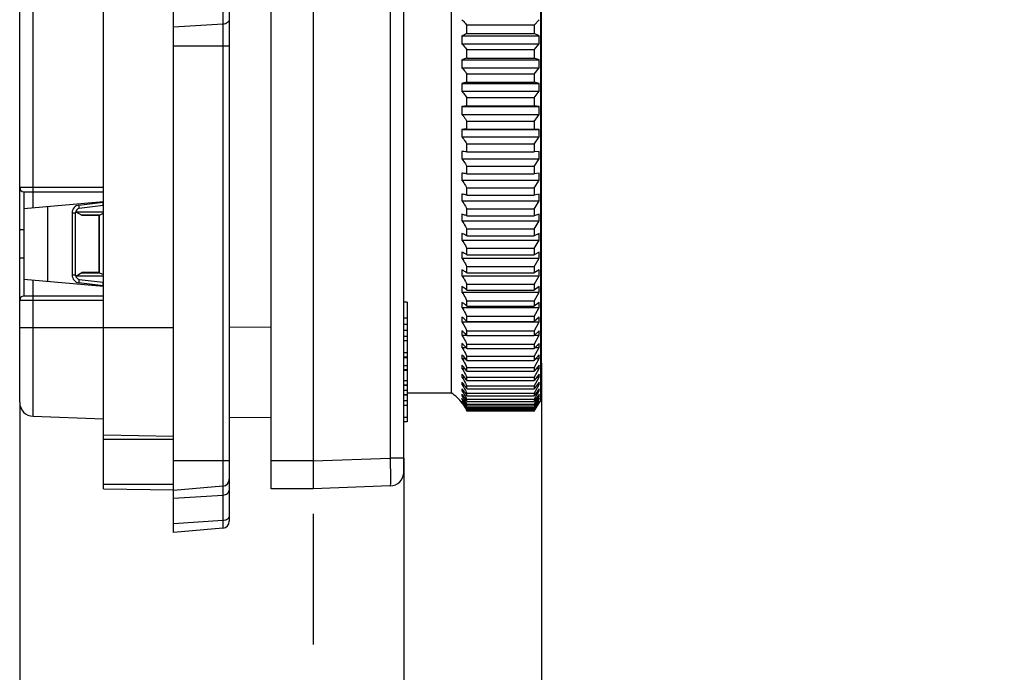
# Model space of a CAD drawing. Header units: millimetres. Extents: x 0 to 210, y 0 to 297.
# Tile 16 of 23: x 98 to 116, y 153 to 164. Entities that reach past the tile are written whole.
import ezdxf

# ---------------------------------------------------------------- set-up
doc = ezdxf.new("R2010")
doc.units = ezdxf.units.MM
doc.header["$LTSCALE"] = 19.36
doc.linetypes.add('CENTER', pattern=[0.6, 0.375, -0.075, 0.075, -0.075])
doc.layers.get('0').update_dxf_attribs({"linetype": 'CONTINUOUS'})
doc.layers.add('Z_DIM_2D', color=7, linetype='CONTINUOUS')
doc.layers.add('Z_START_DATUMS', color=7, linetype='CONTINUOUS')
doc.styles.add('TEXTSTYLE_3', font='helveticaneueltw1g-ltcn.otf')
doc.dimstyles.new('DIMSTYLE_2', dxfattribs={"dimtxt": 2.1, "dimasz": 3.5, "dimexe": 1.5, "dimexo": 0, "dimgap": 0.525, "dimtad": 1, "dimdec": 1, "dimlfac": 4, "dimdsep": 46, "dimtxsty": 'TEXTSTYLE_3', "dimcen": 0.09, "dimclrt": 5, "dimadec": 0, "dimazin": 0, "dimtp": 0.3, "dimtm": 0.3, "dimtfac": 1, "dimtdec": 1, "dimtofl": 0, "dimtmove": 0, "dimatfit": 3, "dimfxl": 0, "dimtolj": 1, "dimarcsym": 0})
doc.dimstyles.new('DIMSTYLE_4', dxfattribs={"dimtxt": 2.1, "dimasz": 3.5, "dimexe": 1.5, "dimexo": 0, "dimgap": 0.525, "dimtad": 1, "dimdec": 1, "dimlfac": 4, "dimdsep": 46, "dimtxsty": 'TEXTSTYLE_3', "dimcen": 0.09, "dimclrt": 5, "dimadec": 0, "dimazin": 0, "dimtp": 0.2, "dimtm": 0.2, "dimtfac": 1, "dimtdec": 1, "dimtofl": 0, "dimtmove": 0, "dimatfit": 3, "dimfxl": 0, "dimtolj": 1, "dimarcsym": 0})

# ---------------------------------------------------------------- blocks, each defined once
blk = doc.blocks.new('*D6')
at = {"layer": 'Z_DIM_2D', "color": 2, "linetype": 'Continuous'}
for p, q in [((107.354, 158.303), (107.354, 147.623)), ((104.891, 156.61), (104.891, 147.623)), ((104.891, 149.123), (99.891, 149.123)), ((99.891, 149.123), (106.123, 149.123)), ((118.389, 149.123), (106.123, 149.123)), ((107.354, 149.123), (118.389, 149.123))]:
    blk.add_line(p, q, dxfattribs=at)
at = {"layer": 'Z_DIM_2D', "color": 5, "linetype": 'Continuous', "style": 'TEXTSTYLE_3'}
for s, p in [('9.9', (108.947, 149.648)), ('-14.9', (112.473, 149.648))]:
    blk.add_text(s, height=2.1, dxfattribs=at).set_placement(p)
blk = doc.blocks.new('_NONE')
blk = doc.blocks.new('*D7')
at = {"layer": 'Z_DIM_2D', "color": 2, "linetype": 'Continuous'}
for p, q in [((107.354, 158.303), (107.354, 141.222)), ((98.025, 157.606), (98.025, 141.222)), ((98.025, 142.722), (102.69, 142.722)), ((107.354, 142.722), (102.69, 142.722)), ((102.69, 142.722), (119.957, 142.722))]:
    blk.add_line(p, q, dxfattribs=at)
at = {"layer": 'Z_DIM_2D', "color": 5, "linetype": 'Continuous', "style": 'TEXTSTYLE_3'}
for s, p in [('37.3', (109.104, 143.247)), ('-42.3', (114.04, 143.247))]:
    blk.add_text(s, height=2.1, dxfattribs=at).set_placement(p)

msp = doc.modelspace()

# ---------------------------------------------------------------- linework, layer by layer
at = {"color": 7, "linetype": 'Continuous'}
for p, q in [((100.7727, 155.2795), (100.7727, 176.8445)), ((101.7727, 176.6425), (101.7727, 155.4815)), ((99.5227, 156.062), (99.5227, 176.062)), ((102.5227, 156.062), (102.5227, 176.062)), ((103.2727, 176.062), (103.2727, 156.062)), ((103.2752, 176.062), (103.2752, 156.062)), ((104.8911, 156.3598), (104.8912, 175.7643)), ((98.0252, 157.6058), (98.0252, 174.5182)), ((107.3366, 174.4871), (107.3366, 157.637)), ((105.7389, 174.3505), (105.7389, 157.7735)), ((107.3539, 158.3031), (107.3539, 173.821)), ((107.2216, 164.345), (107.3117, 164.4456)), ((107.2216, 164.345), (106.0188, 164.345)), ((106.0188, 164.1979), (106.0188, 164.345)), ((107.2216, 164.345), (107.2216, 164.1979)), ((105.9314, 164.1587), (105.9312, 164.1101)), ((105.9312, 164.1101), (105.9312, 164.0615)), ((105.9314, 164.1587), (107.3117, 164.1587)), ((106.0188, 164.1979), (107.2216, 164.1979)), ((107.3117, 164.1587), (107.2216, 164.1979)), ((107.3119, 164.0858), (107.3117, 164.1587)), ((107.3117, 164.0129), (107.3119, 164.0858)), ((105.9312, 164.0615), (105.9314, 164.0129)), ((105.9314, 164.0129), (107.3117, 164.0129)), ((107.2216, 163.9056), (106.0188, 163.9056)), ((106.0188, 163.7604), (106.0188, 163.9056)), ((107.2216, 163.9056), (107.3117, 164.0129)), ((107.2216, 163.9056), (107.2216, 163.7604)), ((105.9314, 163.7296), (105.9312, 163.6817)), ((105.9314, 163.7296), (107.3117, 163.7296)), ((106.0188, 163.7604), (107.2216, 163.7604)), ((107.3117, 163.7296), (107.2216, 163.7604)), ((107.3119, 163.6577), (107.3117, 163.7296)), ((105.9312, 163.6817), (105.9312, 163.6337)), ((105.9312, 163.6337), (105.9314, 163.5858)), ((105.9314, 163.5858), (107.3117, 163.5858)), ((107.2216, 163.4722), (107.3117, 163.5858)), ((107.3117, 163.5858), (107.3119, 163.6577)), ((107.2216, 163.4722), (106.0188, 163.4722)), ((106.0188, 163.3292), (106.0188, 163.4722)), ((107.2216, 163.4722), (107.2216, 163.3292)), ((105.9314, 163.3069), (105.9312, 163.2598)), ((105.9312, 163.2598), (105.9312, 163.2126)), ((105.9312, 163.2126), (105.9314, 163.1655)), ((105.9314, 163.3069), (107.3117, 163.3069)), ((106.0188, 163.3292), (107.2216, 163.3292)), ((107.3117, 163.3069), (107.2216, 163.3292)), ((107.3119, 163.2362), (107.3117, 163.3069)), ((107.3117, 163.1655), (107.3119, 163.2362)), ((105.9314, 163.1655), (107.3117, 163.1655)), ((107.2216, 163.0459), (106.0188, 163.0459)), ((106.0188, 162.9055), (106.0188, 163.0459)), ((107.2216, 163.0459), (107.3117, 163.1655)), ((107.2216, 163.0459), (107.2216, 162.9055)), ((105.9314, 162.8917), (107.3117, 162.8917)), ((106.0188, 162.9055), (107.2216, 162.9055)), ((107.3117, 162.8917), (107.2216, 162.9055)), ((107.3119, 162.8224), (107.3117, 162.8917)), ((105.9314, 162.7532), (107.3117, 162.7532)), ((107.2216, 162.6278), (107.3117, 162.7532)), ((107.3117, 162.7532), (107.3119, 162.8224)), ((105.9642, 162.4869), (105.9314, 162.4853)), ((105.9314, 162.4853), (107.3117, 162.4853)), ((107.2216, 162.6278), (106.0188, 162.6278)), ((106.0188, 162.4905), (106.0188, 162.6278)), ((106.0188, 162.4905), (107.2216, 162.4905)), ((107.2216, 162.6278), (107.2216, 162.4905)), ((107.3117, 162.4853), (107.2216, 162.4905)), ((107.3119, 162.4176), (107.3117, 162.4853)), ((105.9314, 162.3499), (107.3117, 162.3499)), ((107.2216, 162.2191), (107.3117, 162.3499)), ((107.3117, 162.3499), (107.3119, 162.4176)), ((107.2216, 162.2191), (106.0188, 162.2191)), ((106.0188, 162.0852), (106.0188, 162.2191)), ((107.2216, 162.2191), (107.2216, 162.0852)), ((105.9642, 162.0875), (105.9314, 162.0886)), ((106.0188, 162.0852), (107.2216, 162.0852)), ((107.3117, 162.0886), (107.2216, 162.0852)), ((107.3119, 162.0227), (107.3117, 162.0886)), ((107.3117, 161.9568), (107.3119, 162.0227)), ((105.9314, 161.9568), (107.3117, 161.9568)), ((107.2216, 161.821), (106.0188, 161.821)), ((106.0188, 161.6908), (106.0188, 161.821)), ((107.2216, 161.821), (107.3117, 161.9568)), ((107.2216, 161.821), (107.2216, 161.6908)), ((106.0188, 161.6908), (107.2216, 161.6908)), ((107.3117, 161.7028), (107.2216, 161.6908)), ((107.3119, 161.6389), (107.3117, 161.7028)), ((107.3117, 161.5749), (107.3119, 161.6389)), ((105.9314, 161.5749), (107.3117, 161.5749)), ((107.2216, 161.4345), (106.0188, 161.4345)), ((106.0188, 161.3085), (106.0188, 161.4345)), ((107.2216, 161.4345), (107.3117, 161.5749)), ((107.2216, 161.4345), (107.2216, 161.3085)), ((98.1002, 161.3683), (99.5252, 161.3683)), ((98.1002, 161.3683), (98.1002, 159.5058)), ((106.0188, 161.3085), (107.2216, 161.3085)), ((107.3117, 161.329), (107.2216, 161.3085)), ((107.3118, 161.2878), (107.3117, 161.329)), ((107.3118, 161.2466), (107.3118, 161.2878)), ((98.1002, 161.0686), (99.5252, 161.1933)), ((98.5252, 161.1058), (98.5252, 159.7682)), ((99.5152, 161.1222), (99.0911, 161.0701)), ((99.5152, 161.1222), (99.5152, 161.1933)), ((105.9314, 161.2053), (107.3117, 161.2053)), ((107.2216, 161.0607), (107.3117, 161.2053)), ((107.3117, 161.2053), (107.3118, 161.2466)), ((99.0252, 161.012), (99.5252, 161.012)), ((99.0252, 159.8784), (99.0252, 160.9957)), ((99.027, 161.011), (99.1345, 160.9489)), ((99.1342, 160.9489), (99.4439, 160.9489)), ((99.4456, 160.9507), (99.4438, 160.9489)), ((99.4438, 159.925), (99.4438, 160.9491)), ((99.4502, 160.9537), (99.5227, 160.9859)), ((107.2216, 161.0607), (106.0188, 161.0607)), ((106.0188, 160.9391), (106.0188, 161.0607)), ((106.0188, 160.9391), (107.2216, 160.9391)), ((107.2216, 161.0607), (107.2216, 160.9391)), ((107.3117, 160.9681), (107.2216, 160.9391)), ((107.3118, 160.9284), (107.3117, 160.9681)), ((107.3118, 160.8888), (107.3118, 160.9284)), ((105.9314, 160.8491), (107.3117, 160.8491)), ((107.2216, 160.7006), (107.3117, 160.8491)), ((107.3117, 160.8491), (107.3118, 160.8888)), ((107.2216, 160.7006), (106.0188, 160.7006)), ((106.0188, 160.5838), (106.0188, 160.7006)), ((106.0188, 160.5838), (107.2216, 160.5838)), ((107.2216, 160.7006), (107.2216, 160.5838)), ((107.3117, 160.6212), (107.2216, 160.5838)), ((107.3118, 160.5832), (107.3117, 160.6212)), ((107.3118, 160.5452), (107.3118, 160.5832)), ((105.9314, 160.5071), (107.3117, 160.5071)), ((107.2216, 160.3552), (107.3117, 160.5071)), ((107.3117, 160.5071), (107.3118, 160.5452)), ((107.2216, 160.3552), (106.0188, 160.3552)), ((106.0188, 160.2435), (106.0188, 160.3552)), ((106.0188, 160.2435), (107.2216, 160.2435)), ((107.2216, 160.3552), (107.2216, 160.2435)), ((107.3117, 160.2892), (107.2216, 160.2435)), ((107.3118, 160.253), (107.3117, 160.2892)), ((107.3117, 160.1804), (107.3118, 160.2167)), ((107.3118, 160.2167), (107.3118, 160.253)), ((105.9314, 160.1804), (107.3117, 160.1804)), ((107.2216, 160.0254), (106.0188, 160.0254)), ((106.0188, 159.9191), (106.0188, 160.0254)), ((107.2216, 160.0254), (107.3117, 160.1804)), ((107.2216, 160.0254), (107.2216, 159.9191)), ((99.5252, 159.862), (99.0252, 159.862)), ((99.027, 159.863), (99.1345, 159.9251)), ((99.4439, 159.9251), (99.1343, 159.9251)), ((99.4456, 159.9233), (99.4438, 159.9251)), ((99.4502, 159.9203), (99.5227, 159.8881)), ((105.9314, 159.8698), (107.3117, 159.8698)), ((106.0188, 159.9191), (107.2216, 159.9191)), ((107.3117, 159.9731), (107.2216, 159.9191)), ((107.2216, 159.7122), (107.3117, 159.8698)), ((107.3118, 159.9386), (107.3117, 159.9731)), ((107.3117, 159.8698), (107.3118, 159.9042)), ((107.3118, 159.9042), (107.3118, 159.9386)), ((98.1002, 159.8054), (99.5252, 159.6808)), ((99.0911, 159.8039), (99.5152, 159.7519)), ((99.5152, 159.6808), (99.5152, 159.7519)), ((107.2216, 159.7122), (106.0188, 159.7122)), ((106.0188, 159.6116), (106.0188, 159.7122)), ((107.2216, 159.7122), (107.2216, 159.6116)), ((107.3117, 159.6736), (107.2216, 159.6116)), ((107.3118, 159.6411), (107.3117, 159.6736)), ((99.5252, 159.5058), (98.1002, 159.5058)), ((105.9314, 159.5762), (107.3117, 159.5762)), ((106.0188, 159.6116), (107.2216, 159.6116)), ((107.2216, 159.4164), (107.3117, 159.5762)), ((107.3117, 159.5762), (107.3118, 159.6086)), ((107.3118, 159.6086), (107.3118, 159.6411)), ((104.9502, 159.3968), (104.8912, 159.3968)), ((104.9502, 159.3968), (104.9502, 157.2595)), ((107.2216, 159.4164), (106.0188, 159.4164)), ((106.0188, 159.3218), (106.0188, 159.4164)), ((106.0188, 159.3218), (107.2216, 159.3218)), ((107.2216, 159.4164), (107.2216, 159.3218)), ((107.3117, 159.3916), (107.2216, 159.3218)), ((107.3118, 159.3612), (107.3117, 159.3916)), ((107.3117, 159.3003), (107.3118, 159.3307)), ((107.3118, 159.3307), (107.3118, 159.3612)), ((105.9314, 159.3003), (107.3117, 159.3003)), ((107.2216, 159.1388), (107.3117, 159.3003)), ((105.9314, 159.043), (107.3117, 159.043)), ((107.2216, 159.1388), (106.0188, 159.1388)), ((106.0188, 159.0504), (106.0188, 159.1388)), ((106.0188, 159.0504), (107.2216, 159.0504)), ((107.2216, 159.1388), (107.2216, 159.0504)), ((107.3117, 159.1279), (107.2216, 159.0504)), ((107.2216, 158.8802), (107.3117, 159.043)), ((107.3118, 159.0996), (107.3117, 159.1279)), ((107.3117, 159.043), (107.3118, 159.0713)), ((107.3118, 159.0713), (107.3118, 159.0996)), ((105.9314, 158.8049), (106.0134, 158.8049)), ((105.9314, 158.8049), (105.9483, 158.7791)), ((107.2216, 158.8802), (106.0188, 158.8802)), ((106.0188, 158.7983), (106.0188, 158.8802)), ((106.0188, 158.7983), (107.2216, 158.7983)), ((107.3117, 158.8833), (107.2216, 158.7983)), ((107.2216, 158.8802), (107.2216, 158.7983)), ((107.2216, 158.6412), (107.3117, 158.8049)), ((107.2285, 158.8049), (107.3117, 158.8049)), ((107.3118, 158.8571), (107.3117, 158.8833)), ((107.3117, 158.8049), (107.3118, 158.831)), ((107.3118, 158.831), (107.3118, 158.8571)), ((104.8912, 158.7102), (104.9502, 158.7102)), ((107.2216, 158.6412), (106.0188, 158.6412)), ((106.0188, 158.5661), (106.0188, 158.6412)), ((107.3117, 158.6583), (107.2216, 158.5661)), ((107.2216, 158.6412), (107.2216, 158.5661)), ((107.3118, 158.6344), (107.3117, 158.6583)), ((107.3118, 158.6105), (107.3118, 158.6344)), ((104.9502, 158.489), (104.8912, 158.489)), ((105.9314, 158.5867), (106.0029, 158.5867)), ((106.0188, 158.5661), (107.2216, 158.5661)), ((107.2216, 158.4226), (107.3117, 158.5867)), ((107.3117, 158.4536), (107.2216, 158.3544)), ((107.2417, 158.5867), (107.3117, 158.5867)), ((107.3117, 158.5867), (107.3118, 158.6105)), ((107.3118, 158.432), (107.3117, 158.4536)), ((104.9502, 158.413), (104.8912, 158.413)), ((104.9502, 158.3986), (104.8912, 158.3986)), ((105.9314, 158.389), (105.9933, 158.389)), ((107.2216, 158.4226), (106.0188, 158.4226)), ((106.0188, 158.3544), (106.0188, 158.4226)), ((106.0188, 158.3544), (107.2216, 158.3544)), ((107.2216, 158.4226), (107.2216, 158.3544)), ((107.2216, 158.225), (107.3117, 158.389)), ((107.3117, 158.2697), (107.2216, 158.1638)), ((107.253, 158.389), (107.3117, 158.389)), ((107.3117, 158.389), (107.3118, 158.4105)), ((107.3118, 158.4105), (107.3118, 158.432)), ((104.8912, 158.1788), (104.9502, 158.1788)), ((105.9314, 158.2123), (105.9841, 158.2123)), ((107.2216, 158.225), (106.0188, 158.225)), ((106.0188, 158.1638), (106.0188, 158.225)), ((106.0188, 158.1638), (107.2216, 158.1638)), ((107.2216, 158.225), (107.2216, 158.1638)), ((107.2216, 158.0488), (107.3117, 158.2123)), ((107.3117, 158.1072), (107.2216, 157.9949)), ((107.2629, 158.2123), (107.3117, 158.2123)), ((104.9502, 157.9871), (104.8912, 157.9871)), ((104.9502, 157.9112), (104.8912, 157.9112)), ((105.9314, 158.0571), (105.9758, 158.0571)), ((105.9314, 157.9239), (105.9679, 157.9239)), ((107.2216, 158.0488), (106.0188, 158.0488)), ((106.0188, 157.9949), (106.0188, 158.0488)), ((106.0188, 157.9949), (107.2216, 157.9949)), ((107.2216, 157.8946), (107.3117, 158.0571)), ((107.2216, 158.0488), (107.2216, 157.9949)), ((107.3117, 157.9665), (107.2216, 157.8481)), ((107.2216, 157.7627), (107.3117, 157.9239)), ((107.2715, 158.0571), (107.3117, 158.0571)), ((107.2793, 157.9239), (107.3117, 157.9239)), ((104.9502, 157.904), (104.8912, 157.904)), ((104.9502, 157.8166), (104.8912, 157.8166)), ((104.9502, 157.7407), (104.8912, 157.7407)), ((104.9502, 157.7735), (105.7389, 157.7735)), ((105.9314, 157.813), (105.9606, 157.813)), ((105.9642, 157.8725), (105.9794, 157.8456)), ((107.2216, 157.8946), (106.0188, 157.8946)), ((106.0188, 157.8481), (106.0188, 157.8946)), ((106.0188, 157.8481), (107.2216, 157.8481)), ((107.2216, 157.7627), (106.0188, 157.7627)), ((106.0188, 157.7238), (106.0188, 157.7627)), ((107.2216, 157.8946), (107.2216, 157.8481)), ((107.3117, 157.848), (107.2216, 157.7238)), ((107.2216, 157.6537), (107.3117, 157.813)), ((107.2216, 157.7627), (107.2216, 157.7238)), ((107.3117, 157.752), (107.2216, 157.6224)), ((107.2863, 157.813), (107.3117, 157.813)), ((104.8912, 157.5567), (104.9502, 157.5567)), ((105.9313, 157.5982), (105.9314, 157.5976)), ((105.9314, 157.7247), (105.9535, 157.7247)), ((105.9314, 157.7247), (105.9483, 157.7)), ((105.9314, 157.6592), (105.947, 157.6592)), ((105.9314, 157.6592), (105.9483, 157.635)), ((105.9314, 157.6168), (105.9405, 157.6168)), ((105.9314, 157.6168), (105.9483, 157.593)), ((105.9483, 157.5789), (105.9314, 157.6015)), ((105.9314, 157.5976), (105.9343, 157.5976)), ((105.9483, 157.7), (105.9642, 157.6746)), ((105.9483, 157.635), (105.9642, 157.61)), ((105.9483, 157.593), (105.9642, 157.5686)), ((105.9642, 157.5556), (105.9483, 157.5789)), ((105.9642, 157.61), (105.9794, 157.5843)), ((105.9642, 157.5686), (105.9794, 157.5433)), ((106.0068, 157.5948), (106.0188, 157.5676)), ((106.0188, 157.7238), (107.2216, 157.7238)), ((107.2216, 157.6537), (106.0188, 157.6537)), ((106.0188, 157.6224), (106.0188, 157.6537)), ((106.0188, 157.6224), (107.2216, 157.6224)), ((107.2216, 157.5676), (106.0188, 157.5676)), ((106.0188, 157.5441), (106.0188, 157.5676)), ((107.2216, 157.5676), (107.3117, 157.7247)), ((107.3117, 157.6788), (107.2216, 157.5441)), ((107.2216, 157.5049), (107.3117, 157.6592)), ((107.2216, 157.6537), (107.2216, 157.6224)), ((107.3117, 157.6286), (107.2216, 157.4892)), ((107.2216, 157.4656), (107.3117, 157.6168)), ((107.3117, 157.6015), (107.2216, 157.4577)), ((107.2216, 157.4498), (107.3117, 157.5976)), ((107.2216, 157.5676), (107.2216, 157.5441)), ((107.2927, 157.7247), (107.3117, 157.7247)), ((107.2986, 157.6592), (107.3117, 157.6592)), ((107.3041, 157.6168), (107.3117, 157.6168)), ((107.3366, 157.637), (107.314, 157.6001)), ((105.9794, 157.5316), (105.9642, 157.5556)), ((105.9642, 157.5504), (105.9794, 157.5258)), ((105.9794, 157.5433), (105.9936, 157.5176)), ((105.9936, 157.5072), (105.9794, 157.5316)), ((105.9794, 157.5258), (105.9936, 157.5007)), ((105.9936, 157.5176), (106.0068, 157.4918)), ((105.9936, 157.5007), (106.0068, 157.4754)), ((106.0068, 157.5316), (106.0188, 157.5049)), ((106.0068, 157.4918), (106.0188, 157.4656)), ((106.0068, 157.4754), (106.0188, 157.4498)), ((106.0188, 157.5441), (107.2216, 157.5441)), ((107.2216, 157.5049), (106.0188, 157.5049)), ((106.0188, 157.4892), (106.0188, 157.5049)), ((106.0188, 157.4892), (107.2216, 157.4892)), ((107.2216, 157.4656), (106.0188, 157.4656)), ((106.0188, 157.4577), (106.0188, 157.4656)), ((106.0188, 157.4577), (107.2216, 157.4577)), ((107.2216, 157.4498), (106.0188, 157.4498)), ((107.2216, 157.5049), (107.2216, 157.4892)), ((107.2216, 157.4613), (107.2216, 157.4577)), ((98.2665, 157.356), (99.5252, 157.312)), ((102.5227, 157.326), (101.7727, 157.3325)), ((104.9502, 157.3355), (104.8912, 157.3355)), ((104.9502, 157.2595), (104.8912, 157.2595)), ((99.5227, 157.0245), (100.7727, 157.0027)), ((99.5227, 156.062), (100.7729, 156.0402)), ((101.6586, 156.107), (100.7727, 156.0295)), ((103.2727, 156.062), (102.5227, 156.062)), ((104.6499, 156.11), (103.2752, 156.062)), ((101.6586, 155.357), (100.7727, 155.2795))]:
    msp.add_line(p, q, dxfattribs=at)
at = {"color": 9, "linetype": 'Continuous'}
for p, q in [((101.6586, 176.767), (101.6586, 155.357)), ((104.6499, 175.5143), (104.6499, 156.6097)), ((98.2665, 161.4286), (98.2665, 165.5335)), ((101.6586, 164.365), (100.7727, 164.3102)), ((100.7727, 163.9796), (101.7727, 163.9796)), ((99.5252, 161.4433), (98.0252, 161.4433)), ((98.2691, 161.0834), (98.2691, 161.3683)), ((99.0846, 161.1321), (99.5152, 161.185)), ((98.9638, 160.9957), (99.0252, 160.9957)), ((98.9638, 160.9957), (98.9638, 159.8784)), ((99.4456, 160.9507), (99.1314, 160.9507)), ((99.4502, 159.9203), (99.4502, 160.9537)), ((98.0252, 160.6933), (98.1002, 160.6933)), ((98.1002, 160.1808), (98.0252, 160.1808)), ((99.0252, 159.8784), (98.9638, 159.8784)), ((99.1314, 159.9233), (99.4456, 159.9233)), ((98.2691, 159.5058), (98.2691, 159.7907)), ((99.5152, 159.689), (99.0846, 159.7419)), ((98.0252, 159.4308), (99.5252, 159.4308)), ((104.9502, 159.1127), (104.8912, 159.1127)), ((104.9502, 158.9962), (104.8912, 158.9962)), ((100.7727, 158.937), (98.0252, 158.937)), ((101.7729, 158.9575), (102.5227, 158.9509)), ((104.9502, 158.8899), (104.8912, 158.8899)), ((104.9502, 158.7835), (104.8912, 158.7835)), ((104.9502, 158.2577), (104.8912, 158.2577)), ((104.9502, 158.1836), (104.8912, 158.1836)), ((104.9502, 157.7364), (104.8912, 157.7364)), ((104.9502, 157.6301), (104.8912, 157.6301)), ((99.5227, 156.9495), (100.7727, 156.9495)), ((101.7727, 156.562), (100.7727, 156.562)), ((103.2727, 156.562), (102.5227, 156.562)), ((103.2752, 156.5617), (104.6499, 156.6097)), ((104.8912, 156.6097), (104.6499, 156.6097)), ((104.6499, 156.6097), (104.6519, 156.4807)), ((104.6519, 156.4807), (104.6531, 156.3601)), ((100.7727, 156.137), (99.5227, 156.137)), ((100.7727, 155.8926), (101.6586, 155.9474)), ((101.6586, 155.4903), (100.7727, 155.4355))]:
    msp.add_line(p, q, dxfattribs=at)
for points in [[(101.7727, 164.453), (101.7706, 164.4368), (101.7642, 164.421), (101.7539, 164.4064), (101.7399, 164.3933), (101.7227, 164.3823), (101.703, 164.3738), (101.6814, 164.3679), (101.6586, 164.365)], [(98.2691, 161.3683), (98.2686, 161.3697), (98.2681, 161.374), (98.2677, 161.3809), (98.2673, 161.3902), (98.2669, 161.4016), (98.2667, 161.4146), (98.2665, 161.4286)], [(99.0846, 161.1321), (99.06, 161.1268), (99.0374, 161.1174), (99.0165, 161.1038), (98.9983, 161.0867), (98.9836, 161.0666), (98.9727, 161.0442), (98.9661, 161.0207), (98.9638, 160.9957)], [(99.0911, 161.0701), (99.0911, 161.0713), (99.0909, 161.0747), (99.0904, 161.0802), (99.0897, 161.0876), (99.0887, 161.0969), (99.0875, 161.1077), (99.0846, 161.1321)], [(98.9638, 159.8784), (98.9661, 159.8534), (98.9727, 159.8298), (98.9836, 159.8074), (98.9983, 159.7873), (99.0166, 159.7702), (99.0375, 159.7566), (99.06, 159.7472), (99.0846, 159.7419)], [(99.0846, 159.7419), (99.086, 159.7538), (99.0885, 159.7757)], [(99.0885, 159.7757), (99.0895, 159.785), (99.0903, 159.7929), (99.0909, 159.7989), (99.0911, 159.8026), (99.0911, 159.8039)], [(98.2665, 157.356), (98.2665, 159.4454), (98.2667, 159.4595), (98.2669, 159.4724), (98.2673, 159.4838), (98.2677, 159.4931), (98.2681, 159.5001), (98.2686, 159.5043), (98.2691, 159.5058)], [(104.6531, 156.3601), (104.6536, 156.2565), (104.6535, 156.2133), (104.6531, 156.1769), (104.6526, 156.148), (104.6519, 156.127), (104.651, 156.1143), (104.6499, 156.11)], [(101.6586, 155.9474), (101.6814, 155.9503), (101.703, 155.9562), (101.7227, 155.9647), (101.7399, 155.9757), (101.7539, 155.9888), (101.7642, 156.0034), (101.7706, 156.0191), (101.7727, 156.0354)], [(101.7539, 155.5317), (101.7399, 155.5186), (101.7227, 155.5076), (101.703, 155.4991), (101.6814, 155.4932), (101.6586, 155.4903)], [(101.7727, 155.5783), (101.7706, 155.562), (101.7642, 155.5463), (101.7539, 155.5317)]]:
    msp.add_lwpolyline(points, dxfattribs=at)
at = {"color": 7, "linetype": 'Continuous'}
for points in [[(105.9314, 164.4456), (105.9483, 164.4297), (105.9642, 164.4135), (105.9794, 164.3967), (105.9936, 164.3796), (106.0068, 164.3624), (106.0188, 164.345)], [(106.0188, 164.1979), (106.0068, 164.1911), (105.9936, 164.1844), (105.9794, 164.1778), (105.9642, 164.1712), (105.9483, 164.1649), (105.9314, 164.1587)], [(105.9314, 164.0129), (105.9483, 163.996), (105.9642, 163.9787), (105.9794, 163.9608), (105.9936, 163.9425), (106.0068, 163.9242), (106.0188, 163.9056)], [(106.0188, 163.7604), (106.0068, 163.7551), (105.9936, 163.7498), (105.9794, 163.7446), (105.9642, 163.7394), (105.9483, 163.7345), (105.9314, 163.7296)], [(105.9314, 163.5858), (105.9483, 163.5679), (105.9642, 163.5496), (105.9794, 163.5306), (105.9936, 163.5113), (106.0068, 163.4918), (106.0188, 163.4722)], [(106.0188, 163.3292), (106.0068, 163.3254), (105.9936, 163.3215), (105.9794, 163.3177), (105.9642, 163.314), (105.9483, 163.3104), (105.9314, 163.3069)], [(105.9314, 163.1655), (105.9483, 163.1467), (105.9642, 163.1273), (105.9794, 163.1074), (105.9936, 163.087), (106.0068, 163.0666), (106.0188, 163.0459)], [(105.9314, 162.8917), (105.9313, 162.8686), (105.9312, 162.8224)], [(106.0188, 162.9055), (106.0068, 162.9031), (105.9936, 162.9008), (105.9794, 162.8984), (105.9642, 162.8961), (105.9483, 162.8939), (105.9314, 162.8917)], [(105.9312, 162.8224), (105.9312, 162.7993), (105.9314, 162.7532)], [(105.9314, 162.7532), (105.9483, 162.7334), (105.9642, 162.7132), (105.9794, 162.6923), (105.9936, 162.6709), (106.0068, 162.6495), (106.0188, 162.6278)], [(105.9314, 162.4853), (105.9313, 162.4627), (105.9312, 162.4176)], [(106.0188, 162.4905), (106.0068, 162.4896), (105.9936, 162.4887), (105.9794, 162.4878), (105.9642, 162.4869)], [(105.9312, 162.4176), (105.9312, 162.395), (105.9314, 162.3499)], [(105.9314, 162.3499), (105.9483, 162.3293), (105.9642, 162.3082), (105.9794, 162.2864), (105.9936, 162.2641), (106.0068, 162.2418), (106.0188, 162.2191)], [(105.9314, 162.0886), (105.9313, 162.0666), (105.9312, 162.0227)], [(105.9312, 162.0227), (105.9312, 162.0007), (105.9314, 161.9568)], [(106.0188, 162.0852), (106.0068, 162.0858), (105.9936, 162.0864), (105.9642, 162.0875)], [(105.9314, 161.9568), (105.9483, 161.9354), (105.9642, 161.9135), (105.9794, 161.8908), (105.9936, 161.8677), (106.0068, 161.8445), (106.0188, 161.821)], [(105.9314, 161.7028), (105.9313, 161.6815), (105.9312, 161.6389)], [(105.9312, 161.6389), (105.9312, 161.6175), (105.9314, 161.5749)], [(106.0188, 161.6908), (106.0068, 161.6929), (105.9936, 161.695), (105.9794, 161.697), (105.9642, 161.699), (105.9483, 161.7009), (105.9314, 161.7028)], [(105.9314, 161.5749), (105.9483, 161.5528), (105.9642, 161.5301), (105.9794, 161.5067), (105.9936, 161.4828), (106.0068, 161.4588), (106.0188, 161.4345)], [(105.9314, 161.329), (105.9313, 161.3084), (105.9312, 161.2672)], [(105.9312, 161.2672), (105.9312, 161.2466), (105.9314, 161.2053)], [(106.0188, 161.3085), (106.0068, 161.312), (105.9936, 161.3155), (105.9794, 161.319), (105.9642, 161.3224), (105.9483, 161.3257), (105.9314, 161.329)], [(105.9314, 161.2053), (105.9483, 161.1826), (105.9642, 161.1592), (105.9794, 161.1351), (105.9936, 161.1105), (106.0068, 161.0857), (106.0188, 161.0607)], [(105.9314, 160.9681), (105.9313, 160.9483), (105.9312, 160.9086)], [(105.9312, 160.9086), (105.9312, 160.8888), (105.9314, 160.8491)], [(106.0188, 160.9391), (106.0068, 160.9441), (105.9936, 160.9491), (105.9794, 160.954), (105.9642, 160.9589), (105.9483, 160.9635), (105.9314, 160.9681)], [(105.9314, 160.8491), (105.9483, 160.8257), (105.9642, 160.8017), (105.9794, 160.777), (105.9936, 160.7517), (106.0068, 160.7263), (106.0188, 160.7006)], [(105.9314, 160.6212), (105.9313, 160.6022), (105.9312, 160.5642)], [(105.9312, 160.5642), (105.9312, 160.5452), (105.9314, 160.5071)], [(106.0188, 160.5838), (106.0068, 160.5903), (105.9936, 160.5967), (105.9794, 160.603), (105.9642, 160.6093), (105.9483, 160.6153), (105.9314, 160.6212)], [(105.9314, 160.5071), (105.9483, 160.4832), (105.9642, 160.4587), (105.9794, 160.4333), (105.9936, 160.4075), (106.0068, 160.3815), (106.0188, 160.3552)], [(105.9314, 160.2892), (105.9313, 160.2711), (105.9312, 160.2348)], [(105.9312, 160.2348), (105.9312, 160.2167), (105.9314, 160.1804)], [(106.0188, 160.2435), (106.0068, 160.2514), (105.9936, 160.2592), (105.9794, 160.267), (105.9642, 160.2746), (105.9483, 160.282), (105.9314, 160.2892)], [(105.9314, 160.1804), (105.9483, 160.156), (105.9642, 160.131), (105.9794, 160.1051), (105.9936, 160.0788), (106.0068, 160.0523), (106.0188, 160.0254)], [(105.9314, 159.9731), (105.9313, 159.9558), (105.9312, 159.9214)], [(105.9312, 159.9214), (105.9312, 159.9042), (105.9314, 159.8698)], [(106.0188, 159.9191), (106.0068, 159.9285), (105.9936, 159.9377), (105.9794, 159.9469), (105.9642, 159.9559), (105.9483, 159.9646), (105.9314, 159.9731)], [(105.9314, 159.8698), (105.9483, 159.845), (105.9642, 159.8195), (105.9794, 159.7932), (105.9936, 159.7665), (106.0068, 159.7395), (106.0188, 159.7122)], [(105.9314, 159.6736), (105.9313, 159.6573), (105.9312, 159.6249)], [(106.0188, 159.6116), (106.0068, 159.6224), (105.9936, 159.633), (105.9794, 159.6435), (105.9642, 159.6538), (105.9483, 159.6638), (105.9314, 159.6736)], [(105.9312, 159.6249), (105.9312, 159.6086), (105.9314, 159.5762)], [(105.9314, 159.5762), (105.9483, 159.551), (105.9642, 159.5252), (105.9794, 159.4985), (105.9936, 159.4714), (106.0068, 159.444), (106.0188, 159.4164)], [(105.9314, 159.3916), (105.9313, 159.3764), (105.9312, 159.346)], [(105.9312, 159.346), (105.9312, 159.3307), (105.9314, 159.3003)], [(106.0188, 159.3218), (106.0068, 159.3339), (105.9936, 159.3458), (105.9794, 159.3577), (105.9642, 159.3693), (105.9483, 159.3806), (105.9314, 159.3916)], [(105.9314, 159.3003), (105.9483, 159.2749), (105.9642, 159.2488), (105.9794, 159.2218), (105.9936, 159.1944), (106.0068, 159.1667), (106.0188, 159.1388)], [(105.9314, 159.1279), (105.9313, 159.1138), (105.9312, 159.0855)], [(105.9312, 159.0855), (105.9312, 159.0713), (105.9314, 159.043)], [(106.0188, 159.0504), (106.0068, 159.0639), (105.9936, 159.0771), (105.9794, 159.0903), (105.9642, 159.1032), (105.9483, 159.1157), (105.9314, 159.1279)], [(105.9314, 159.043), (105.9483, 159.0174), (105.9642, 158.991), (105.9794, 158.9639), (105.9936, 158.9362), (106.0068, 158.9083), (106.0188, 158.8802)], [(105.9314, 158.8833), (105.9313, 158.8702), (105.9312, 158.8441)], [(105.9312, 158.8441), (105.9312, 158.831), (105.9314, 158.8049)], [(106.0188, 158.7983), (106.0068, 158.813), (105.9936, 158.8276), (105.9794, 158.842), (105.9642, 158.8562), (105.9483, 158.8699), (105.9314, 158.8833)], [(105.9314, 158.6583), (105.9313, 158.6463), (105.9312, 158.6344), (105.9312, 158.6225), (105.9312, 158.6105), (105.9313, 158.5986), (105.9314, 158.5867)], [(106.0188, 158.5661), (106.0068, 158.582), (105.9936, 158.5978), (105.9794, 158.6135), (105.9642, 158.6289), (105.9483, 158.6438), (105.9314, 158.6583)], [(105.9483, 158.7791), (105.9642, 158.7527), (105.9794, 158.7254), (105.9936, 158.6976), (106.0068, 158.6696), (106.0188, 158.6412)], [(105.9314, 158.4536), (105.9313, 158.4428), (105.9312, 158.432), (105.9312, 158.4213), (105.9312, 158.4105), (105.9313, 158.3997), (105.9314, 158.389)], [(105.9314, 158.5867), (105.9483, 158.5609), (105.9642, 158.5344)], [(106.0188, 158.3544), (106.0068, 158.3716), (105.9936, 158.3885), (105.9794, 158.4054), (105.9642, 158.4219), (105.9483, 158.438), (105.9314, 158.4536)], [(105.9642, 158.5344), (105.9794, 158.507), (105.9936, 158.4791), (106.0068, 158.451), (106.0188, 158.4226)], [(105.9314, 158.2697), (105.9313, 158.2601), (105.9312, 158.2506), (105.9312, 158.241), (105.9312, 158.2314), (105.9313, 158.2219), (105.9314, 158.2123)], [(105.9314, 158.389), (105.9483, 158.3632), (105.9642, 158.3367)], [(106.0188, 158.1638), (106.0068, 158.1822), (105.9936, 158.2003), (105.9794, 158.2183), (105.9642, 158.2359), (105.9483, 158.2531), (105.9314, 158.2697)], [(105.9642, 158.3367), (105.9794, 158.3093), (105.9936, 158.2814), (106.0068, 158.2534), (106.0188, 158.225)], [(107.3117, 158.2123), (107.3118, 158.2219), (107.3118, 158.2314), (107.3119, 158.241), (107.3118, 158.2506), (107.3118, 158.2601), (107.3117, 158.2697)], [(105.9314, 158.1072), (105.9313, 158.0989), (105.9312, 158.0905), (105.9312, 158.0822), (105.9312, 158.0738), (105.9313, 158.0655), (105.9314, 158.0571)], [(105.9314, 158.2123), (105.9483, 158.1866), (105.9642, 158.1601)], [(106.0188, 157.9949), (106.0068, 158.0144), (105.9936, 158.0336), (105.9794, 158.0527), (105.9642, 158.0714), (105.9483, 158.0895), (105.9314, 158.1072)], [(105.9642, 158.1601), (105.9794, 158.1329), (105.9936, 158.1051), (106.0068, 158.0771), (106.0188, 158.0488)], [(107.3117, 158.0571), (107.3118, 158.0655), (107.3118, 158.0738), (107.3119, 158.0822), (107.3118, 158.0905), (107.3118, 158.0989), (107.3117, 158.1072)], [(105.9314, 157.9665), (105.9313, 157.9594), (105.9312, 157.9523), (105.9312, 157.9452), (105.9312, 157.9381), (105.9313, 157.931), (105.9314, 157.9239)], [(105.9314, 158.0571), (105.9483, 158.0316), (105.9642, 158.0053)], [(106.0188, 157.8481), (106.0068, 157.8686), (105.9936, 157.8889), (105.9794, 157.909), (105.9642, 157.9288), (105.9483, 157.9479), (105.9314, 157.9665)], [(105.9314, 157.9239), (105.9483, 157.8986), (105.9642, 157.8725)], [(105.9642, 158.0053), (105.9794, 157.9782), (105.9936, 157.9505), (106.0068, 157.9227), (106.0188, 157.8946)], [(107.3117, 157.9239), (107.3118, 157.931), (107.3118, 157.9381), (107.3119, 157.9452), (107.3118, 157.9523), (107.3118, 157.9594), (107.3117, 157.9665)], [(105.9314, 157.848), (105.9313, 157.8422), (105.9312, 157.8364), (105.9312, 157.8305), (105.9312, 157.8247), (105.9313, 157.8188), (105.9314, 157.813)], [(105.9314, 157.752), (105.9313, 157.7475), (105.9312, 157.7429), (105.9312, 157.7384), (105.9312, 157.7338), (105.9313, 157.7293), (105.9314, 157.7247)], [(105.9642, 157.8084), (105.9483, 157.8285), (105.9314, 157.848)], [(105.9314, 157.813), (105.9483, 157.7879), (105.9642, 157.7622)], [(105.9642, 157.7107), (105.9483, 157.7316), (105.9314, 157.752)], [(106.0188, 157.7238), (106.0068, 157.7453), (105.9936, 157.7666), (105.9794, 157.7877), (105.9642, 157.8084)], [(105.9642, 157.7622), (105.9794, 157.7356), (105.9936, 157.7085)], [(105.9794, 157.8456), (105.9936, 157.8182), (106.0068, 157.7906), (106.0188, 157.7627)], [(107.3117, 157.813), (107.3118, 157.8188), (107.3118, 157.8247), (107.3119, 157.8305), (107.3118, 157.8364), (107.3118, 157.8422), (107.3117, 157.848)], [(107.3117, 157.7247), (107.3118, 157.7293), (107.3118, 157.7338), (107.3119, 157.7384), (107.3118, 157.7429), (107.3118, 157.7475), (107.3117, 157.752)], [(105.9314, 157.6788), (105.9313, 157.6756), (105.9312, 157.6723), (105.9312, 157.669), (105.9312, 157.6658), (105.9313, 157.6625), (105.9314, 157.6592)], [(105.9314, 157.6286), (105.9313, 157.6266), (105.9312, 157.6247), (105.9312, 157.6227), (105.9312, 157.6207), (105.9313, 157.6188), (105.9314, 157.6168)], [(105.9314, 157.6015), (105.9313, 157.6008), (105.9312, 157.6002), (105.9312, 157.5995), (105.9312, 157.5989), (105.9313, 157.5982)], [(105.9642, 157.6359), (105.9483, 157.6576), (105.9314, 157.6788)], [(105.9642, 157.5841), (105.9483, 157.6067), (105.9314, 157.6286)], [(105.9314, 157.5976), (105.9483, 157.5743), (105.9642, 157.5504)], [(106.0188, 157.6224), (106.0068, 157.6448), (105.9936, 157.667), (105.9794, 157.6891), (105.9642, 157.7107)], [(105.9642, 157.6746), (105.9794, 157.6484), (105.9936, 157.6217), (106.0068, 157.5948)], [(105.9936, 157.5905), (105.9794, 157.6134), (105.9642, 157.6359)], [(105.9936, 157.5372), (105.9794, 157.5609), (105.9642, 157.5841)], [(105.9794, 157.5843), (105.9936, 157.558), (106.0068, 157.5316)], [(105.9936, 157.7085), (106.0068, 157.6812), (106.0188, 157.6537)], [(106.0188, 157.5441), (106.0068, 157.5674), (105.9936, 157.5905)], [(107.3117, 157.6592), (107.3118, 157.6625), (107.3118, 157.6658), (107.3119, 157.669), (107.3118, 157.6723), (107.3118, 157.6756), (107.3117, 157.6788)], [(107.3117, 157.6168), (107.3118, 157.6188), (107.3118, 157.6207), (107.3119, 157.6227), (107.3118, 157.6247), (107.3118, 157.6266), (107.3117, 157.6286)], [(107.3117, 157.5976), (107.3118, 157.5982), (107.3118, 157.5989), (107.3119, 157.5995), (107.3118, 157.6002), (107.3118, 157.6008), (107.3117, 157.6015)], [(106.0188, 157.4892), (106.0068, 157.5133), (105.9936, 157.5372)], [(106.0188, 157.4577), (106.0068, 157.4826), (105.9936, 157.5072)]]:
    msp.add_lwpolyline(points, dxfattribs=at)
for centre, radius, start, end in [((98.1002, 161.4433), 0.075, 180, 270), ((99.1002, 160.9957), 0.075, 97, 180), ((99.1002, 159.8784), 0.075, 180, 263), ((98.1002, 159.4308), 0.075, 90, 180), ((-205.0498, 166.062), 312.5, 358.462663, 358.577277), ((105.3349, 157.1416), 0.75, 36.67719, 57.40861), ((98.2752, 157.6058), 0.25, 180, 268), ((104.6412, 156.3598), 0.2499, 272.00083, 359.99925), ((101.6477, 156.2315), 0.125, 275, 360), ((101.6477, 155.4815), 0.125, 275, 360)]:
    msp.add_arc(centre, radius, start, end, dxfattribs=at)
for centre, start_param, end_param in [((99.4688, 160.947), 2.4085544, 2.7611109), ((99.4688, 159.927), -2.7611109, -2.4085544)]:
    msp.add_ellipse(centre, major_axis=(0.025, 0), ratio=0.3999715, start_param=start_param, end_param=end_param, dxfattribs=at)
at = {"layer": 'Z_START_DATUMS', "color": 7, "linetype": 'CENTER'}
msp.add_line((103.2752, 178.8445), (103.2752, 153.2795), dxfattribs=at)

# ---------------------------------------------------------------- dimensions: what is measured, and where the dimension line sits
at = {"layer": 'Z_DIM_2D', "color": 2, "linetype": 'Continuous'}
for base, p2, text, dimstyle, picture, middle in [((98.0252, 142.7218), (98.0252, 157.6058), '<>-42.3', 'DIMSTYLE_2', '*D7', (114.5302, 142.7218)), ((104.8912, 149.1227), (104.8912, 156.6097), '<>-14.9', 'DIMSTYLE_4', '*D6', (113.6682, 149.1227))]:
    dim = msp.add_linear_dim(base=base, p1=(107.3539, 158.3031), p2=p2, angle=180, text=text, dimstyle=dimstyle, override={"dimblk1": 'NONE', "dimblk2": 'NONE', "dimsah": 1}, dxfattribs=at)
    dim.commit()
    dim.dimension.update_dxf_attribs({"geometry": picture, "text_midpoint": middle, "dimtype": 160})

doc.saveas('drawing.dxf')
